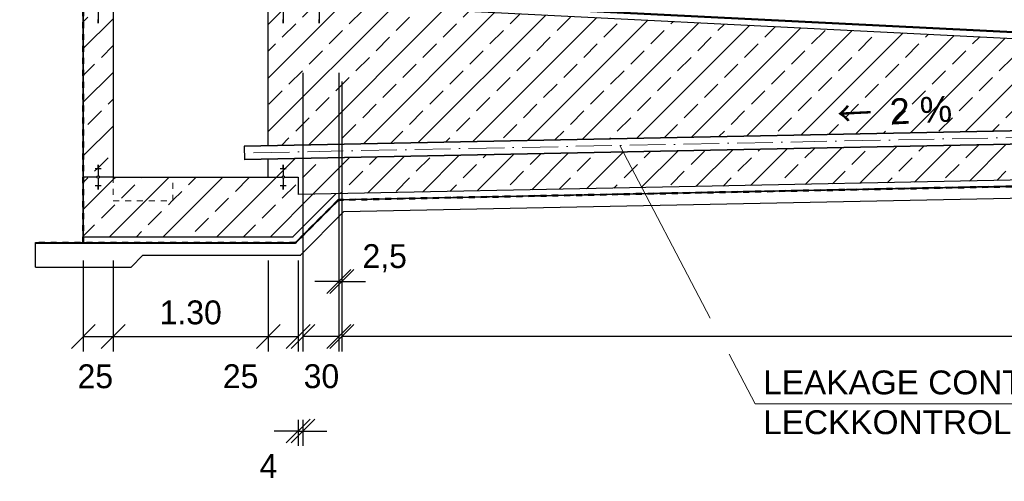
# Model space of a CAD drawing. Header units: millimetres. Extents: x -57642 to 5082813, y -177084 to 58112.
# Tile 228 of 256: x 27491 to 35738, y -49887 to -46020. Entities that reach past the tile are written whole.
import ezdxf

# ---------------------------------------------------------------- set-up
doc = ezdxf.new("R2010")
doc.units = ezdxf.units.MM
doc.linetypes.add('ACAD_ISO10W100', pattern=[18, 12, -3, 0, -3])
doc.linetypes.add('JIS_02_1.0', pattern=[2, 1, -1])
doc.layers.add('Bemaßung', color=7, linetype='Continuous', lineweight=9)
doc.layers.add('Beschriftung', color=7, linetype='Continuous', lineweight=9)
doc.styles.add('LBB3.5M1000', font='isocp.shx', dxfattribs={"height": 3.5})
doc.dimstyles.new('DIN', dxfattribs={"dimtxt": 2.5, "dimasz": 2.5, "dimexe": 1.25, "dimexo": 0.625, "dimtad": 1, "dimtih": 1, "dimdec": 4, "dimdsep": 46, "dimlunit": 6, "dimtxsty": 'Standard', "dimcen": 2.5, "dimadec": 0, "dimazin": 0, "dimtfac": 1, "dimtdec": 4, "dimtmove": 0, "dimatfit": 3, "dimfxl": 0, "dimtvp": 1, "dimtolj": 1, "dimtzin": 0, "dimarcsym": 0})
pattern_1 = [(45, (-1.36, -74287.17), (-224.5064, 224.5064), []), (45, (223.15, -74287.17), (-224.5064, 224.5064), [158.75, -79.375])]

# ---------------------------------------------------------------- blocks, each defined once
blk = doc.blocks.new('_Oblique')
at = {"color": 0, "linetype": 'ByBlock', "lineweight": -2}
blk.add_line((-0.5, -0.5), (0.5, 0.5), dxfattribs=at)
blk = doc.blocks.new('*D479')
at = {"layer": 'Bemaßung', "color": 0, "lineweight": -2, "transparency": 16777216}
for p, q in [((27323.1, -36913), (26560.5, -36913)), ((26685.5, -36913), (26685.5, -47338)), ((27323.1, -47338), (26560.5, -47338))]:
    blk.add_line(p, q, dxfattribs=at)
at = {"layer": 'DEFPOINTS', "color": 0, "transparency": 16777216}
for p in [(28023.1, -36913), (26685.5, -47338), (28023.1, -47338)]:
    blk.add_point(p, dxfattribs=at)
at = {"layer": 'Bemaßung', "color": 0, "lineweight": -2, "transparency": 16777216, "xscale": 200, "yscale": 200, "zscale": 200}
for p, rotation in [((26685.5, -36913), 90), ((26685.5, -47338), 270)]:
    blk.add_blockref('_Oblique', p, dxfattribs=dict(at, rotation=rotation))
at = {"layer": 'Bemaßung', "color": 0, "transparency": 16777216, "insert": (26485.5, -42125.5), "char_height": 200, "attachment_point": 5, "rotation": 90}
blk.add_mtext('\\A1;10.425', dxfattribs=at)
blk = doc.blocks.new('*D486')
at = {"layer": 'Bemaßung', "color": 0, "lineweight": -2, "transparency": 16777216}
for p, q in [((30188.1, -46538), (30188.1, -48798.5)), ((51388.1, -46538), (51388.1, -48798.5)), ((51388.1, -48673.5), (30188.1, -48673.5))]:
    blk.add_line(p, q, dxfattribs=at)
at = {"layer": 'DEFPOINTS', "color": 0, "transparency": 16777216}
for p in [(30188.1, -45838), (51388.1, -45838), (30188.1, -48673.5)]:
    blk.add_point(p, dxfattribs=at)
at = {"layer": 'Bemaßung', "color": 0, "lineweight": -2, "transparency": 16777216, "xscale": 200, "yscale": 200, "zscale": 200, "rotation": 180}
blk.add_blockref('_Oblique', (30188.1, -48673.5), dxfattribs=at)
at = {"layer": 'Bemaßung', "color": 0, "lineweight": -2, "transparency": 16777216, "xscale": 200, "yscale": 200, "zscale": 200}
blk.add_blockref('_Oblique', (51388.1, -48673.5), dxfattribs=at)
at = {"layer": 'Bemaßung', "color": 0, "transparency": 16777216, "insert": (40788.1, -48473.5), "char_height": 200, "attachment_point": 5}
blk.add_mtext('\\A1;LI %%c21.200', dxfattribs=at)
blk = doc.blocks.new('*D495')
at = {"layer": 'Bemaßung', "color": 0, "lineweight": -2, "transparency": 16777216}
for p, q in [((28023.1, -48038), (28023.1, -48798.5)), ((28273.1, -48038), (28273.1, -48798.5)), ((28023.1, -48673.5), (28273.1, -48673.5))]:
    blk.add_line(p, q, dxfattribs=at)
at = {"layer": 'DEFPOINTS', "color": 0, "transparency": 16777216}
for p in [(28023.1, -47338), (28273.1, -47338), (28273.1, -48673.5)]:
    blk.add_point(p, dxfattribs=at)
at = {"layer": 'Bemaßung', "color": 0, "lineweight": -2, "transparency": 16777216, "xscale": 200, "yscale": 200, "zscale": 200, "rotation": 180}
blk.add_blockref('_Oblique', (28023.1, -48673.5), dxfattribs=at)
at = {"layer": 'Bemaßung', "color": 0, "lineweight": -2, "transparency": 16777216, "xscale": 200, "yscale": 200, "zscale": 200}
blk.add_blockref('_Oblique', (28273.1, -48673.5), dxfattribs=at)
at = {"layer": 'Bemaßung', "color": 0, "transparency": 16777216, "insert": (28124, -49008.5), "char_height": 200, "attachment_point": 5}
blk.add_mtext('\\A1;25', dxfattribs=at)
blk = doc.blocks.new('*D496')
at = {"layer": 'Bemaßung', "color": 0, "lineweight": -2, "transparency": 16777216}
for p, q in [((28273.1, -48038), (28273.1, -48798.5)), ((29573.1, -48038), (29573.1, -48798.5)), ((28273.1, -48673.5), (29573.1, -48673.5))]:
    blk.add_line(p, q, dxfattribs=at)
at = {"layer": 'DEFPOINTS', "color": 0, "transparency": 16777216}
for p in [(28273.1, -47338), (29573.1, -47338), (29573.1, -48673.5)]:
    blk.add_point(p, dxfattribs=at)
at = {"layer": 'Bemaßung', "color": 0, "lineweight": -2, "transparency": 16777216, "xscale": 200, "yscale": 200, "zscale": 200, "rotation": 180}
blk.add_blockref('_Oblique', (28273.1, -48673.5), dxfattribs=at)
at = {"layer": 'Bemaßung', "color": 0, "lineweight": -2, "transparency": 16777216, "xscale": 200, "yscale": 200, "zscale": 200}
blk.add_blockref('_Oblique', (29573.1, -48673.5), dxfattribs=at)
at = {"layer": 'Bemaßung', "color": 0, "transparency": 16777216, "insert": (28923.1, -48473.5), "char_height": 200, "attachment_point": 5}
blk.add_mtext('\\A1;1.30', dxfattribs=at)
blk = doc.blocks.new('*D497')
at = {"layer": 'Bemaßung', "color": 0, "lineweight": -2, "transparency": 16777216}
for p, q in [((29573.1, -48038), (29573.1, -48798.5)), ((29823.1, -48038), (29823.1, -48798.5)), ((29573.1, -48673.5), (29823.1, -48673.5))]:
    blk.add_line(p, q, dxfattribs=at)
at = {"layer": 'DEFPOINTS', "color": 0, "transparency": 16777216}
for p in [(29573.1, -47338), (29823.1, -47338), (29823.1, -48673.5)]:
    blk.add_point(p, dxfattribs=at)
at = {"layer": 'Bemaßung', "color": 0, "lineweight": -2, "transparency": 16777216, "xscale": 200, "yscale": 200, "zscale": 200, "rotation": 180}
blk.add_blockref('_Oblique', (29573.1, -48673.5), dxfattribs=at)
at = {"layer": 'Bemaßung', "color": 0, "lineweight": -2, "transparency": 16777216, "xscale": 200, "yscale": 200, "zscale": 200}
blk.add_blockref('_Oblique', (29823.1, -48673.5), dxfattribs=at)
at = {"layer": 'Bemaßung', "color": 0, "transparency": 16777216, "insert": (29340.8, -49008.1), "char_height": 200, "attachment_point": 5}
blk.add_mtext('\\A1;25', dxfattribs=at)
blk = doc.blocks.new('*D505')
at = {"layer": 'Bemaßung', "color": 0, "lineweight": -2, "transparency": 16777216}
for p, q in [((29863.1, -46465.8), (29863.1, -48798.5)), ((30163.1, -46465.8), (30163.1, -48798.5)), ((30163.1, -48673.5), (29863.1, -48673.5))]:
    blk.add_line(p, q, dxfattribs=at)
at = {"layer": 'DEFPOINTS', "color": 0, "transparency": 16777216}
for p in [(29863.1, -45765.8), (30163.1, -45765.8), (29863.1, -48673.5)]:
    blk.add_point(p, dxfattribs=at)
at = {"layer": 'Bemaßung', "color": 0, "lineweight": -2, "transparency": 16777216, "xscale": 200, "yscale": 200, "zscale": 200, "rotation": 180}
blk.add_blockref('_Oblique', (29863.1, -48673.5), dxfattribs=at)
at = {"layer": 'Bemaßung', "color": 0, "lineweight": -2, "transparency": 16777216, "xscale": 200, "yscale": 200, "zscale": 200}
blk.add_blockref('_Oblique', (30163.1, -48673.5), dxfattribs=at)
at = {"layer": 'Bemaßung', "color": 0, "transparency": 16777216, "insert": (30017.8, -49007.8), "char_height": 200, "attachment_point": 5}
blk.add_mtext('\\A1;30', dxfattribs=at)
blk = doc.blocks.new('*D506')
at = {"layer": 'Bemaßung', "color": 0, "lineweight": -2, "transparency": 16777216}
for p, q in [((29823.1, -49373.5), (29823.1, -49591)), ((29863.1, -49373.5), (29863.1, -49591)), ((29823.1, -49466), (29623.1, -49466)), ((29823.1, -49466), (29863.1, -49466)), ((29863.1, -49466), (30063.1, -49466))]:
    blk.add_line(p, q, dxfattribs=at)
at = {"layer": 'DEFPOINTS', "color": 0, "transparency": 16777216}
for p in [(29823.1, -48673.5), (29863.1, -48673.5), (29863.1, -49466)]:
    blk.add_point(p, dxfattribs=at)
at = {"layer": 'Bemaßung', "color": 0, "lineweight": -2, "transparency": 16777216, "xscale": 200, "yscale": 200, "zscale": 200}
blk.add_blockref('_Oblique', (29823.1, -49466), dxfattribs=at)
at = {"layer": 'Bemaßung', "color": 0, "lineweight": -2, "transparency": 16777216, "xscale": 200, "yscale": 200, "zscale": 200, "rotation": 180}
blk.add_blockref('_Oblique', (29863.1, -49466), dxfattribs=at)
at = {"layer": 'Bemaßung', "color": 0, "transparency": 16777216, "insert": (29574, -49758.6), "char_height": 200, "attachment_point": 5}
blk.add_mtext('\\A1;4', dxfattribs=at)
blk = doc.blocks.new('*D507')
at = {"layer": 'Bemaßung', "color": 0, "lineweight": -2, "transparency": 16777216}
for p, q in [((30163.1, -47973.5), (30163.1, -48088.5)), ((30188.1, -47973.5), (30188.1, -48088.5)), ((30163.1, -48213.5), (29963.1, -48213.5)), ((30163.1, -48213.5), (30188.1, -48213.5)), ((30188.1, -48213.5), (30388.1, -48213.5))]:
    blk.add_line(p, q, dxfattribs=at)
at = {"layer": 'DEFPOINTS', "color": 0, "transparency": 16777216}
for p in [(30188.1, -48213.5), (30163.1, -48673.5), (30188.1, -48673.5)]:
    blk.add_point(p, dxfattribs=at)
at = {"layer": 'Bemaßung', "color": 0, "lineweight": -2, "transparency": 16777216, "xscale": 200, "yscale": 200, "zscale": 200}
blk.add_blockref('_Oblique', (30163.1, -48213.5), dxfattribs=at)
at = {"layer": 'Bemaßung', "color": 0, "lineweight": -2, "transparency": 16777216, "xscale": 200, "yscale": 200, "zscale": 200, "rotation": 180}
blk.add_blockref('_Oblique', (30188.1, -48213.5), dxfattribs=at)
at = {"layer": 'Bemaßung', "color": 0, "transparency": 16777216, "insert": (30547.7, -48019.3), "char_height": 200, "attachment_point": 5}
blk.add_mtext('\\A1;2,5', dxfattribs=at)
blk = doc.blocks.new('*D515')
at = {"layer": 'Bemaßung', "color": 0, "lineweight": -2, "transparency": 16777216}
for p, q in [((27323.1, -47338), (26560.5, -47338)), ((26685.5, -47338), (26685.5, -47838)), ((27323.1, -47838), (26560.5, -47838))]:
    blk.add_line(p, q, dxfattribs=at)
at = {"layer": 'DEFPOINTS', "color": 0, "transparency": 16777216}
for p in [(28023.1, -47338), (26685.5, -47838), (28023.1, -47838)]:
    blk.add_point(p, dxfattribs=at)
at = {"layer": 'Bemaßung', "color": 0, "lineweight": -2, "transparency": 16777216, "xscale": 200, "yscale": 200, "zscale": 200}
for p, rotation in [((26685.5, -47338), 90), ((26685.5, -47838), 270)]:
    blk.add_blockref('_Oblique', p, dxfattribs=dict(at, rotation=rotation))
at = {"layer": 'Bemaßung', "color": 0, "transparency": 16777216, "insert": (26485.5, -47588), "char_height": 200, "attachment_point": 5, "rotation": 90}
blk.add_mtext('\\A1;50', dxfattribs=at)

msp = doc.modelspace()

# ---------------------------------------------------------------- hatches: boundary and pattern name
at = {"lineweight": 13}
h = msp.add_hatch(dxfattribs=at)
h.set_pattern_fill('ANSI33', color=256, scale=50, style=0)
h.set_pattern_definition(pattern_1)
h.paths.add_polyline_path([(28273.08364, -36913.00387), (28023.08364, -36913.00387), (28023.08364, -36958.00387), (28273.08364, -36958.00387)])
h.paths.add_polyline_path([(28273.08364, -36958.00387), (28023.08364, -36958.00387), (28023.08364, -37699.6607), (28273.08364, -37696.40291)])
h.paths.add_polyline_path([(28273.08364, -37696.40291), (28023.08364, -37699.6607), (28023.08364, -38168.00387), (28137.73111, -38168.00387, -1), (28158.43617, -38168.00387), (28273.08364, -38168.00387)])
h.paths.add_polyline_path([(28273.08364, -38168.00387), (28158.43617, -38168.00387, -1), (28137.73111, -38168.00387), (28023.08364, -38168.00387), (28023.08364, -38518.00387), (28273.08364, -38518.00387)])
h.paths.add_polyline_path([(28273.08364, -38518.00387), (28023.08364, -38518.00387), (28023.08364, -40761.46166), (28137.73111, -40761.46166, -1), (28158.43617, -40761.46166), (28273.08364, -40761.46166)])
h.paths.add_polyline_path([(28148.08364, -40689.96762), (28148.08364, -40686.44771), (28143.08364, -40686.44771), (28123.08364, -40689.96762)], flags=16)
h.paths.add_polyline_path([(28143.08364, -40675.888), (28148.08364, -40672.36809), (28143.08364, -40672.36809), (28153.08364, -40675.888)], flags=16)
h.paths.add_polyline_path([(28273.08364, -40761.46166), (28158.43617, -40761.46166, -1), (28137.73111, -40761.46166), (28023.08364, -40761.46166), (28023.08364, -45943.32632), (28137.73111, -45943.32632, -1), (28158.43617, -45943.32632), (28273.08364, -45943.32632)])
h.paths.add_polyline_path([(28143.08364, -40850.55522), (28148.08364, -40850.55522), (28148.08364, -40847.03532), (28143.08364, -40847.03532)], flags=16)
h.paths.add_polyline_path([(28143.08364, -40839.99551), (28153.08364, -40836.4756), (28143.08364, -40836.4756), (28153.08364, -40839.99551)], flags=16)
h.paths.add_polyline_path([(28148.08364, -45871.83228), (28148.08364, -45868.31238), (28143.08364, -45868.31238), (28123.08364, -45871.83228)], flags=16)
h.paths.add_polyline_path([(28273.08364, -45943.32632), (28158.43617, -45943.32632, -1), (28137.73111, -45943.32632), (28023.08364, -45943.32632), (28023.08364, -47338.00387), (28137.73111, -47338.00387, -1), (28158.43617, -47338.00387), (28273.08364, -47338.00387)])
h.paths.add_polyline_path([(28148.08364, -47266.50983), (28148.08364, -47262.98992), (28143.08364, -47262.98992), (28123.08364, -47266.50983)], flags=16)
h.paths.add_polyline_path([(28148.08364, -46028.89999), (28143.08364, -46028.89999), (28148.08364, -46030.65994)], flags=16)
h.paths.add_polyline_path([(30138.28444, -47478.29985), (29823.08364, -47484.60387), (29823.08364, -47338.00387), (29708.43617, -47338.00387, -1), (29687.73111, -47338.00387), (29573.08364, -47338.00387), (28773.08364, -47338.00387), (28773.08364, -47538.00387), (28273.08364, -47538.00387), (28273.08364, -47338.00387), (28158.43617, -47338.00387, -1), (28137.73111, -47338.00387), (28023.08364, -47338.00387), (28023.08364, -47838.00387), (29778.58042, -47838.00387)])
h.paths.add_polyline_path([(28143.08364, -47427.09744), (28148.08364, -47427.09744), (28148.08364, -47423.57753), (28143.08364, -47423.57753)], flags=16)
h.paths.add_polyline_path([(29698.08364, -47409.49791), (29698.08364, -47413.01782), (29703.08364, -47413.01782), (29723.08364, -47409.49791)], flags=16)
h = msp.add_hatch(dxfattribs=at)
h.set_pattern_fill('ANSI33', color=256, scale=50, style=0)
h.set_pattern_definition(pattern_1)
h.paths.add_polyline_path([(39650.08548, -46873.68101), (29573.08364, -47075.22101), (29573.08364, -45943.32632), (30128.08642, -45943.20135), (30128.08642, -45893.07637), (39650.08548, -46369.17632)])
h.paths.add_polyline_path([(40788.08548, -47018.00387), (40788.08548, -47518.00387), (39442.9787, -47518.00387), (39221.60824, -47296.63341), (29823.08364, -47484.60387), (29823.08364, -47338.00387), (29573.08364, -47338.00387), (29573.08364, -47189.54387), (39650.08548, -46988.00387), (39650.08548, -47018.00387)])
h = msp.add_hatch(dxfattribs=at)
h.set_pattern_fill('ANSI33', color=256, scale=50, style=0)
h.set_pattern_definition(pattern_1)
h.paths.add_polyline_path([(28773.08364, -47338.00387), (28273.08364, -47338.00387), (28273.08364, -47538.00387), (28773.08364, -47538.00387)])

# ---------------------------------------------------------------- linework, layer by layer
for p, q in [((28023.08364, -36913.00387), (28023.08364, -47888.00387)), ((28273.08364, -36913.00387), (28273.08364, -47338.00387)), ((29573.08364, -47075.22101), (29573.08364, -36913.00387)), ((28019.08364, -37640.09282), (28019.08364, -47888.00387)), ((30133.08548, -45835.25387), (39700.08548, -46313.60387)), ((30133.08548, -45843.26386), (39700.08548, -46321.61386)), ((30133.08548, -45893.32632), (39650.08548, -46369.17632)), ((28148.08364, -45953.67886), (28148.08364, -46043.32632)), ((29698.08364, -45953.67886), (29698.08364, -46043.32632)), ((29998.0858, -45953.6789), (29998.0858, -46043.32637)), ((28143.08364, -46021.86018), (28153.08364, -46021.86018)), ((28143.08364, -46025.38008), (28153.08364, -46025.38008)), ((28143.08364, -46028.89999), (28153.08364, -46028.89999)), ((28143.08364, -46032.41989), (28153.08364, -46032.41989)), ((28143.08364, -46035.9398), (28153.08364, -46035.9398)), ((28143.08364, -46039.4597), (28153.08364, -46039.4597)), ((28143.08364, -46042.97961), (28153.08364, -46042.97961)), ((29693.08364, -46021.86018), (29703.08364, -46021.86018)), ((29693.08364, -46025.38008), (29703.08364, -46025.38008)), ((29693.08364, -46028.89999), (29703.08364, -46028.89999)), ((29693.08364, -46032.41989), (29703.08364, -46032.41989)), ((29693.08364, -46035.9398), (29703.08364, -46035.9398)), ((29693.08364, -46039.4597), (29703.08364, -46039.4597)), ((29693.08364, -46042.97961), (29703.08364, -46042.97961)), ((29993.0858, -46021.86022), (30003.0858, -46021.86022)), ((29993.0858, -46025.38013), (30003.0858, -46025.38013)), ((29993.0858, -46028.90003), (30003.0858, -46028.90003)), ((29993.0858, -46032.41994), (30003.0858, -46032.41994)), ((29993.0858, -46035.93984), (30003.0858, -46035.93984)), ((29993.0858, -46039.45975), (30003.0858, -46039.45975)), ((29993.0858, -46042.97965), (30003.0858, -46042.97965)), ((39650.08515, -46873.68102), (29371.94077, -47079.24387)), ((39650.08516, -46876.88166), (29372.00475, -47082.44323)), ((39650.0856, -46984.80323), (29374.16232, -47190.32166)), ((39650.08561, -46988.00387), (29374.22631, -47193.52102)), ((29371.94077, -47079.24387), (29374.22631, -47193.52102)), ((28143.08364, -47238.35059), (28153.08364, -47238.35059)), ((28143.08364, -47241.87049), (28153.08364, -47241.87049)), ((28143.08364, -47245.3904), (28153.08364, -47245.3904)), ((28143.08364, -47248.9103), (28153.08364, -47248.9103)), ((28143.08364, -47252.43021), (28153.08364, -47252.43021)), ((28148.08364, -47238.00387), (28148.08364, -47327.65134)), ((29573.08364, -47338.00387), (29573.08364, -47189.54387)), ((29693.08364, -47238.35059), (29703.08364, -47238.35059)), ((29693.08364, -47241.87049), (29703.08364, -47241.87049)), ((29693.08364, -47245.3904), (29703.08364, -47245.3904)), ((29693.08364, -47248.9103), (29703.08364, -47248.9103)), ((29693.08364, -47252.43021), (29703.08364, -47252.43021)), ((29698.08364, -47238.00387), (29698.08364, -47327.65134)), ((28123.08364, -47266.50983), (28173.08364, -47266.50983)), ((28143.08364, -47255.95011), (28153.08364, -47255.95011)), ((28143.08364, -47259.47002), (28153.08364, -47259.47002)), ((28143.08364, -47262.98992), (28153.08364, -47262.98992)), ((29673.08364, -47266.50983), (29723.08364, -47266.50983)), ((29693.08364, -47255.95011), (29703.08364, -47255.95011)), ((29693.08364, -47259.47002), (29703.08364, -47259.47002)), ((29693.08364, -47262.98992), (29703.08364, -47262.98992)), ((39221.60824, -47296.63341), (29823.08364, -47484.60387)), ((28137.73111, -47338.00387), (28023.08364, -47338.00387)), ((28123.08364, -47409.49791), (28173.08364, -47409.49791)), ((28143.08364, -47413.01782), (28153.08364, -47413.01782)), ((28143.08364, -47416.53772), (28153.08364, -47416.53772)), ((28143.08364, -47420.05763), (28153.08364, -47420.05763)), ((28148.08364, -47348.3564), (28148.08364, -47438.00387)), ((28273.08364, -47338.00387), (28158.43617, -47338.00387)), ((28273.08364, -47338.00387), (29573.08364, -47338.00387)), ((29573.08364, -47338.00387), (29687.73111, -47338.00387)), ((29673.08364, -47409.49791), (29723.08364, -47409.49791)), ((29693.08364, -47413.01782), (29703.08364, -47413.01782)), ((29693.08364, -47416.53772), (29703.08364, -47416.53772)), ((29693.08364, -47420.05763), (29703.08364, -47420.05763)), ((29698.08364, -47348.3564), (29698.08364, -47438.00387)), ((29708.43617, -47338.00387), (29823.08364, -47338.00387)), ((29823.08364, -47338.00387), (29823.08364, -47484.60387)), ((39201.31345, -47347.0493), (30159.40758, -47527.88739)), ((39199.68987, -47351.08257), (30161.09743, -47531.85439)), ((28143.08364, -47423.57753), (28153.08364, -47423.57753)), ((28143.08364, -47427.09744), (28153.08364, -47427.09744)), ((28143.08364, -47430.61734), (28153.08364, -47430.61734)), ((28143.08364, -47434.13725), (28153.08364, -47434.13725)), ((28143.08364, -47437.65715), (28153.08364, -47437.65715)), ((29693.08364, -47423.57753), (29703.08364, -47423.57753)), ((29693.08364, -47427.09744), (29703.08364, -47427.09744)), ((29693.08364, -47430.61734), (29703.08364, -47430.61734)), ((29693.08364, -47434.13725), (29703.08364, -47434.13725)), ((29693.08364, -47437.65715), (29703.08364, -47437.65715)), ((30138.28444, -47478.29985), (29778.58042, -47838.00387)), ((39159.1003, -47451.91436), (30203.34371, -47631.02946)), ((30159.40758, -47527.88739), (29799.2911, -47888.00387)), ((30161.09743, -47531.85439), (29800.94795, -47892.00387)), ((30203.34371, -47631.02946), (29842.36931, -47992.00387)), ((27623.08364, -48092.00387), (27623.08364, -47888.00387)), ((27623.08364, -47888.00387), (29799.2911, -47888.00387)), ((27623.08364, -47892.00387), (29800.94795, -47892.00387)), ((28023.08364, -47838.00387), (29780.19042, -47838.00387)), ((28423.08364, -48092.00387), (28523.08364, -47992.00387)), ((28523.08364, -47992.00387), (29843.97931, -47992.00387)), ((27623.08364, -48092.00387), (28423.08364, -48092.00387))]:
    msp.add_line(p, q)
at = {"linetype": 'JIS_02_1.0', "lineweight": 50, "ltscale": 50}
msp.add_line((28021.08364, -37640.06676), (28021.08364, -47888.00387), dxfattribs=at)
at = {"linetype": 'ACAD_ISO10W100', "lineweight": 18, "ltscale": 25}
msp.add_line((39650.08538, -46930.84244), (29373.08354, -47136.38244), dxfattribs=at)
at = {"linetype": 'JIS_02_1.0', "lineweight": 18, "ltscale": 50}
for p, q in [((28273.08364, -47338.00387), (28273.08364, -47538.00387)), ((28773.08364, -47538.00387), (28773.08364, -47338.00387)), ((28273.08364, -47538.00387), (28773.08364, -47538.00387))]:
    msp.add_line(p, q, dxfattribs=at)
at = {"linetype": 'JIS_02_1.0', "lineweight": 50, "ltscale": 50}
for points in [[(52113.0847, -46413.52793), (42847.9506, -46876.78463), (42154.73137, -47570.00387), (39421.43959, -47570.00387), (39200.50166, -47349.06594), (30160.25251, -47529.87089)], [(30160.25251, -47529.87089), (29800.11952, -47890.00387), (27623.08364, -47890.00387)]]:
    msp.add_lwpolyline(points, dxfattribs=at)
for centre in [(28148.08364, -47338.00387), (29698.08364, -47338.00387)]:
    msp.add_circle(centre, 10.35253)
at = {"layer": 'Beschriftung'}
for p, q in [((33274.18711, -48519.54034), (32517.51683, -47073.40571)), ((33649.88166, -49237.56098), (33432.27362, -48821.67241))]:
    msp.add_line(p, q, dxfattribs=at)
at = {"layer": 'Beschriftung', "lineweight": 13}
msp.add_line((33649.88166, -49237.56098), (41577.57536, -49237.56098), dxfattribs=at)

# ---------------------------------------------------------------- texts
at = {"insert": (34331.20693, -46704.05398), "char_height": 200, "width": 1007.2192783, "attachment_point": 1, "rotation": 2.793914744, "style": 'LBB3.5M1000'}
msp.add_mtext('{\\fSimSun|b0|i0|c134|p2;\\H1.0833x;←\\fSimSun|b0|i0|c0|p2; \\fArial|b0|i0|c0|p34;2 %}', dxfattribs=at)
at = {"layer": 'Beschriftung', "insert": (33717.9523, -48958.75325), "char_height": 200, "width": 7985.5761936, "attachment_point": 1, "style": 'LBB3.5M1000'}
msp.add_mtext('{\\fArial|b0|i0|c0|p34;\\C256;LEAKAGE CONTROL PIPE DN100, PN16 STAINLESS STEEL\\PLECKKONTROLLROHR DN100, PN16 ROSTFREIER STAHL}', dxfattribs=at)

# ---------------------------------------------------------------- dimensions: what is measured, and where the dimension line sits
at = {"layer": 'Bemaßung'}
dim = msp.add_linear_dim(base=(26685.51323, -47338.00387), p1=(28023.08364, -36913.00387), p2=(28023.08364, -47338.00387), angle=90, dimstyle='DIN', override={"dimscale": 100, "dimtxt": 2, "dimasz": 2, "dimexo": 7, "dimgap": 1, "dimtih": 0, "dimblk1": 'Oblique', "dimblk2": 'Oblique', "dimsah": 1, "dimtmove": 2}, dxfattribs=at)
dim.commit()
dim.dimension.update_dxf_attribs({"geometry": '*D479', "text_midpoint": (26485.51323, -42125.50387)})
for base, p1, p2, text, override, picture, middle in [((29863.08606, -48673.50953), (30163.08638, -45765.80386), (29863.08606, -45765.80386), '30', {"dimscale": 100, "dimtxt": 2, "dimasz": 2, "dimexo": 7, "dimgap": 1, "dimtih": 0, "dimdec": 2, "dimblk1": 'Oblique', "dimblk2": 'Oblique', "dimsah": 1, "dimtmove": 2}, '*D505', (30017.78341, -49007.83451)), ((28273.08364, -48673.50953), (28023.08364, -47338.00387), (28273.08364, -47338.00387), '25', {"dimscale": 100, "dimtxt": 2, "dimasz": 2, "dimexo": 7, "dimgap": 1, "dimtih": 0, "dimblk1": 'Oblique', "dimblk2": 'Oblique', "dimsah": 1, "dimtmove": 2}, '*D495', (28123.96352, -49008.49723)), ((29823.08364, -48673.50953), (29573.08364, -47338.00387), (29823.08364, -47338.00387), '25', {"dimscale": 100, "dimtxt": 2, "dimasz": 2, "dimexo": 7, "dimgap": 1, "dimtih": 0, "dimblk1": 'Oblique', "dimblk2": 'Oblique', "dimsah": 1, "dimtmove": 2}, '*D497', (29340.78789, -49008.07494)), ((30188.08548, -48213.5329), (30163.08638, -48673.50953), (30188.08548, -48673.50953), '2,5', {"dimscale": 100, "dimtxt": 2, "dimasz": 2, "dimexo": 7, "dimgap": 1, "dimtih": 0, "dimdec": 2, "dimblk1": 'Oblique', "dimblk2": 'Oblique', "dimsah": 1, "dimtmove": 2}, '*D507', (30547.72649, -48019.28477)), ((29863.08606, -49465.99562), (29823.08364, -48673.50953), (29863.08606, -48673.50953), '4', {"dimscale": 100, "dimtxt": 2, "dimasz": 2, "dimexo": 7, "dimgap": 1, "dimtih": 0, "dimdec": 2, "dimblk1": 'Oblique', "dimblk2": 'Oblique', "dimsah": 1, "dimtmove": 2}, '*D506', (29574.03127, -49758.60714))]:
    dim = msp.add_linear_dim(base=base, p1=p1, p2=p2, text=text, dimstyle='DIN', override=override, dxfattribs=at)
    dim.commit()
    dim.dimension.update_dxf_attribs({"geometry": picture, "text_midpoint": middle, "dimtype": 160})
for base, p1, p2, text, picture, middle in [((30188.08548, -48673.50953), (51388.08548, -45838.00387), (30188.08548, -45838.00387), 'LI %%c21.200', '*D486', (40788.08548, -48473.50953)), ((29573.08364, -48673.50953), (28273.08364, -47338.00387), (29573.08364, -47338.00387), '1.30', '*D496', (28923.08364, -48473.50953))]:
    dim = msp.add_linear_dim(base=base, p1=p1, p2=p2, text=text, dimstyle='DIN', override={"dimscale": 100, "dimtxt": 2, "dimasz": 2, "dimexo": 7, "dimgap": 1, "dimtih": 0, "dimblk1": 'Oblique', "dimblk2": 'Oblique', "dimsah": 1, "dimtmove": 2}, dxfattribs=at)
    dim.commit()
    dim.dimension.update_dxf_attribs({"geometry": picture, "text_midpoint": middle})
dim = msp.add_linear_dim(base=(26685.51323, -47838.00387), p1=(28023.08364, -47338.00387), p2=(28023.08364, -47838.00387), angle=90, text='50', dimstyle='DIN', override={"dimscale": 100, "dimtxt": 2, "dimasz": 2, "dimexo": 7, "dimgap": 1, "dimtih": 0, "dimblk1": 'Oblique', "dimblk2": 'Oblique', "dimsah": 1, "dimtmove": 2}, dxfattribs=at)
dim.commit()
dim.dimension.update_dxf_attribs({"geometry": '*D515', "text_midpoint": (26485.51323, -47588.00387)})

doc.saveas('drawing.dxf')
